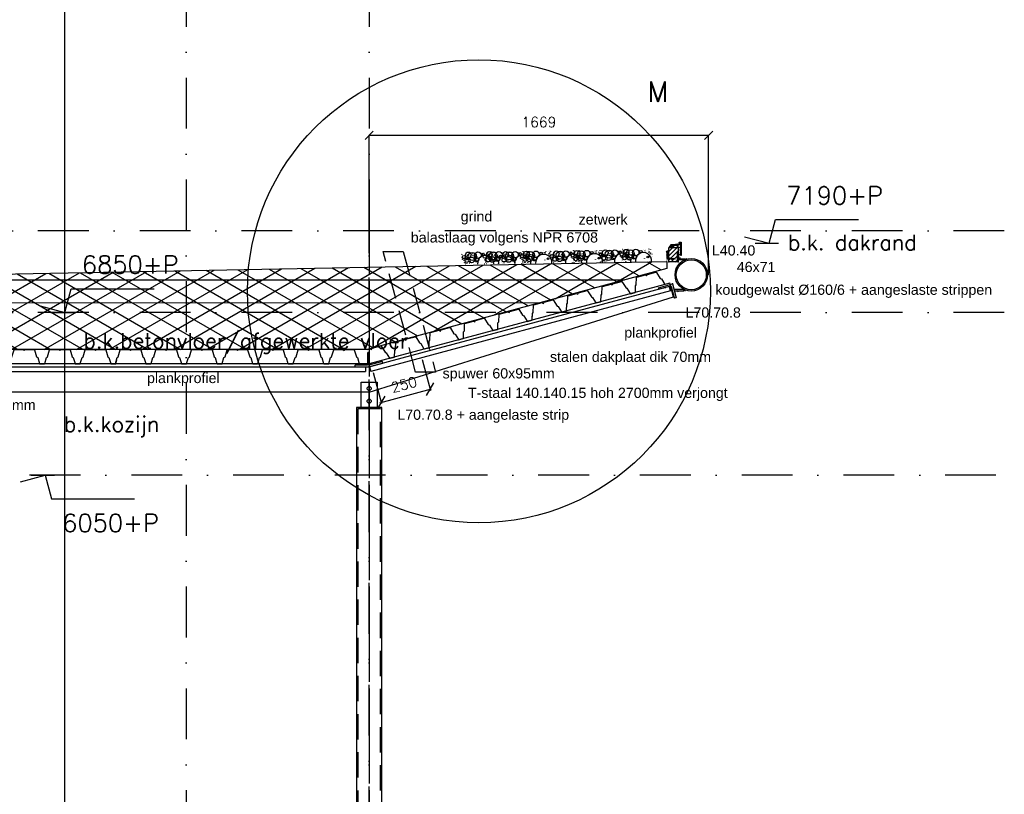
# Model space of a CAD drawing. Extents: x 151406 to 360561, y 44436 to 197234.
# Tile 55 of 57: x 180918 to 185759, y 96928 to 100734. Entities that reach past the tile are written whole.
import ezdxf
from ezdxf.enums import TextEntityAlignment as Align

# ---------------------------------------------------------------- set-up
doc = ezdxf.new("R2010")
doc.units = 0
doc.header["$LTSCALE"] = 20
doc.header["$MEASUREMENT"] = 0
doc.header["$PDSIZE"] = -1
for name, pattern in [('DASHDOT', [25, 12.5, -6.25, 0, -6.25]), ('DD1', [2.66667, 1.66667, -0.5, 0, -0.5]), ('HIDDEN', [9.375, 6.25, -3.125])]:
    doc.linetypes.add(name, pattern=pattern)
doc.layers.get('0').update_dxf_attribs({"linetype": 'CONTINUOUS'})
doc.layers.get('DEFPOINTS').update_dxf_attribs({"linetype": 'CONTINUOUS'})
for name, color, linetype in [('_DETAILNUMMERS', 4, 'CONTINUOUS'), ('_DETAILNUMMERSTEKST', 4, 'CONTINUOUS'), ('A--01A1_ACEER', 1, 'CONTINUOUS'), ('A--A21--_F-23-', 9, 'CONTINUOUS'), ('A--A25--_F--3-', 9, 'CONTINUOUS'), ('A--L$7A-_STRAMIEN', 1, 'DASHDOT'), ('A--L13DC4_VLOEREN', 4, 'HIDDEN'), ('A--L21--', 3, 'CONTINUOUS'), ('A--L21D2_BUITENWAND', 2, 'CONTINUOUS'), ('A--L21DC1_BUITENWAND', 1, 'HIDDEN'), ('A--L25--', 7, 'CONTINUOUS'), ('A--L25--_F-23-', 7, 'CONTINUOUS'), ('A--L27--', 7, 'CONTINUOUS'), ('A--L27--_F--3-', 7, 'CONTINUOUS'), ('A--L28--', 7, 'CONTINUOUS'), ('A--L28--_F--3-', 1, 'CONTINUOUS'), ('A--L28DC1_KONSTR', 1, 'HIDDEN'), ('A--L35--', 7, 'CONTINUOUS'), ('A--L35--_F-23-', 7, 'CONTINUOUS'), ('A--L47--', 7, 'CONTINUOUS'), ('A--L47--_F--3-', 7, 'CONTINUOUS'), ('A--M$1A-_F123-', 1, 'CONTINUOUS'), ('A--M01A1_MAATVOERING', 1, 'CONTINUOUS'), ('A--M01B1_HOOGTE_MAATV', 1, 'CONTINUOUS'), ('A--T$1A-_F123_20', 1, 'CONTINUOUS'), ('A--T01B2_HOOGTE_MAATV', 2, 'CONTINUOUS'), ('A--T01B3_HOOGTE_MAATV', 3, 'CONTINUOUS'), ('STRAMIEN', 8, 'DD1'), ('X--LR---_CP', 7, 'CONTINUOUS')]:
    doc.layers.add(name, color=color, linetype=linetype)
doc.styles.add('ALFA-0_25', font='ROMANS')
doc.styles.add('EB1', font='ARIAL.TTF')
doc.styles.add('EB2', font='ARIAL.TTF')
doc.styles.add('HIEMSTRA', font='romans.shx')
doc.styles.add('HOOGTEXT', font='ROMANS.shx', dxfattribs={"height": 2.5})
doc.dimstyles.new('ALFA-0_25', dxfattribs={"dimscale": 40, "dimtxt": 2.5, "dimasz": 2.5, "dimexe": 0.3, "dimexo": 0.3, "dimgap": 1.25, "dimtad": 1, "dimdec": 0, "dimzin": 0, "dimdsep": 46, "dimtxsty": 'ALFA-0_25', "dimblk1": 'OBLIQUE', "dimblk2": 'OBLIQUE', "dimsah": 1, "dimcen": 0.09, "dimdle": 0.3, "dimclrd": 1, "dimclre": 1, "dimclrt": 2, "dimadec": 0, "dimazin": 0, "dimtfac": 1, "dimtdec": 0, "dimtofl": 0, "dimtmove": 2, "dimatfit": 3, "dimldrblk": 'OBLIQUE', "dimfxl": 0, "dimtvp": 625, "dimtolj": 1, "dimtzin": 0, "dimarcsym": 0})
doc.dimstyles.new('STANDARD$0', dxfattribs={"dimscale": 50, "dimtxt": 2.5, "dimasz": 2, "dimexe": 2, "dimexo": 0, "dimgap": 2, "dimtad": 1, "dimdec": 0, "dimzin": 0, "dimdsep": 46, "dimtxsty": 'ALFA-0_25', "dimblk1": 'OBLIQUE', "dimblk2": 'OBLIQUE', "dimsah": 1, "dimcen": -3, "dimdle": 2, "dimclrd": 1, "dimclre": 1, "dimclrt": 2, "dimadec": 0, "dimazin": 0, "dimtfac": 0.666667, "dimtofl": 0, "dimtmove": 2, "dimatfit": 3, "dimldrblk": 'OBLIQUE', "dimfxl": 0, "dimtvp": 0.833333, "dimtolj": 1, "dimtzin": 0, "dimarcsym": 0})

# ---------------------------------------------------------------- blocks, each defined once
blk = doc.blocks.new('Q021541-')
at = {"layer": 'A--L27--_F--3-', "color": 3}
blk.add_lwpolyline([(-15.5, 0), (0, 0, 0.332162), (1.9, 1.4), (10.7, 31), (15.8, 35), (26.1, 68.6, -0.329651), (28, 70), (71.5, 70), (76.5, 65), (81.5, 70), (125, 70, -0.329651), (126.9, 68.6), (137.2, 35), (142.3, 31), (151.1, 1.4, 0.332162), (153, 0), (175, 0, 0.332162), (176.9, 1.4), (185.7, 31), (190.8, 35), (201.1, 68.6, -0.329651), (203, 70), (246.5, 70), (251.5, 65), (256.5, 70), (300, 70, -0.329651), (301.9, 68.6), (312.2, 35), (317.3, 31), (326.1, 1.4, 0.332162), (328, 0), (350, 0, 0.332162), (351.9, 1.4), (360.7, 31), (365.8, 35), (376.1, 68.6, -0.329651), (378, 70), (421.5, 70), (426.5, 65), (431.5, 70), (475, 70, -0.329651), (476.9, 68.6), (487.2, 35), (492.3, 31), (501.1, 1.4, 0.332162), (503, 0), (525, 0, 0.332162), (526.9, 1.4), (535.7, 31), (540.8, 35), (551.1, 68.6, -0.329651), (553, 70), (596.5, 70), (601.5, 65), (606.5, 70), (650, 70, -0.329651), (651.9, 68.6), (662.2, 35), (667.3, 31), (676.1, 1.4, 0.332162), (678, 0), (700, 0, 0.332162), (701.9, 1.4), (707.1, 19.1)], format="xyb", dxfattribs=at)
blk = doc.blocks.new('HOOGTEP')
at = {"layer": 'A--M01A1_MAATVOERING'}
for p, q in [((0, 0), (0.624, 2.33)), ((0.624, 2.33), (8.794, 2.33)), ((-2.415, 0.647), (0, 0))]:
    blk.add_line(p, q, dxfattribs=at)
at = {"layer": 'A--M01B1_HOOGTE_MAATV'}
blk.add_line((-1.379, 0), (0.911, 0), dxfattribs=at)
at = {"layer": 'A--T01B2_HOOGTE_MAATV', "style": 'HOOGTEXT', "flags": 4}
blk.add_attdef('TEKST', (1.84, -0.671), '', height=1.5, dxfattribs=at)
at = {"layer": 'A--T01B3_HOOGTE_MAATV', "style": 'HOOGTEXT', "flags": 4}
blk.add_attdef('HOOGTE', (1.673, 3.819), '', height=1.75, dxfattribs=at)
blk = doc.blocks.new('Q031605-')
at = {"layer": 'A--L35--_F-23-', "color": 1, "linetype": 'Continuous'}
for points in [[(0, 15), (15, 0), (0, -15)], [(15, 0), (27, 10), (38, 0), (49, -9), (60, 0), (69, 8), (78, 0), (83, -5), (89, 0), (78, 0)]]:
    blk.add_lwpolyline(points, close=True, dxfattribs=at)
at = {"layer": 'X--LR---_CP', "color": 1, "linetype": 'Continuous'}
blk.add_point((0, 0), dxfattribs=at)
blk.add_point((0, 0), dxfattribs=at)
blk.add_point((0, 0), dxfattribs=at)
blk = doc.blocks.new('Q020556-')
at = {"layer": 'A--L28--_F--3-', "color": 4, "linetype": 'Continuous'}
blk.add_lwpolyline([(0, 0), (0, 70), (6, 70, -0.414214), (8, 68), (8, 11.5, 0.414214), (11.5, 8), (68, 8, -0.414214), (70, 6), (70, 0)], format="xyb", close=True, dxfattribs=at)
at = {"layer": 'X--LR---_CP', "color": 4, "linetype": 'Continuous'}
blk.add_point((0, 0), dxfattribs=at)
blk = doc.blocks.new('Q020550-')
at = {"layer": 'A--L28--_F--3-', "color": 4, "linetype": 'Continuous'}
blk.add_lwpolyline([(0, 0), (0, 40), (3, 40, -0.414214), (5, 38), (5, 8.5, 0.414214), (8.5, 5), (38, 5, -0.414214), (40, 3), (40, 0)], format="xyb", close=True, dxfattribs=at)
at = {"layer": 'X--LR---_CP', "color": 4, "linetype": 'Continuous'}
blk.add_point((0, 0), dxfattribs=at)
blk = doc.blocks.new('_OBLIQUE')
at = {"color": 0, "linetype": 'ByBlock'}
blk.add_line((-0.5, -0.5), (0.5, 0.5), dxfattribs=at)
blk = doc.blocks.new('*D43')
at = {"layer": 'A--M$1A-_F123-', "color": 1, "lineweight": -2}
for p, q in [((182636.1, 99586.5), (182636.1, 100166.1)), ((182636.1, 100166.1), (184305, 100166.1)), ((184305, 99480.7), (184305, 100166.1))]:
    blk.add_line(p, q, dxfattribs=at)
at = {"layer": 'DEFPOINTS', "color": 0}
for p in [(184305, 100166.1), (182636.1, 99586.5, 1), (184305, 99480.7, 1)]:
    blk.add_point(p, dxfattribs=at)
at = {"layer": 'A--M$1A-_F123-', "color": 1, "lineweight": -2, "xscale": 40, "yscale": 40, "zscale": 40, "rotation": 180}
blk.add_blockref('_OBLIQUE', (182636.1, 100166.1), dxfattribs=at)
at = {"layer": 'A--M$1A-_F123-', "color": 1, "lineweight": -2, "xscale": 40, "yscale": 40, "zscale": 40}
blk.add_blockref('_OBLIQUE', (184305, 100166.1), dxfattribs=at)
at = {"layer": 'A--M$1A-_F123-', "color": 2, "insert": (183470.5, 100231.1), "char_height": 50, "attachment_point": 5, "style": 'ALFA-0_25'}
blk.add_mtext('\\A1;1669', dxfattribs=at)
blk = doc.blocks.new('GRIND')
for centre, radius in [((11.9, 51.7), 0.331), ((44.2, 45.6), 13.8), ((33.6, 51.1), 0.331), ((63.6, 37.9), 19.8), ((48.9, 52), 0.331), ((64.1, 53.8), 0.331), ((64.2, 53.8), 0.331), ((72.1, 53.9), 0.331), ((72.2, 53.8), 0.331), ((72.4, 53.8), 0.331), ((91.4, 43.5), 15.8), ((80.2, 51.6), 0.331), ((116.3, 47.4), 5.94), ((121.3, 51), 0.331), ((130, 59.7), 0.331), ((131.5, 48.3), 0.331), ((131.5, 48.3), 0.331), ((132.3, 50.9), 0.331), ((147.1, 46.5), 13.8), ((136.5, 52.1), 0.331), ((137, 50.9), 0.331), ((139.4, 57.3), 0.331), ((139.6, 57.8), 0.331), ((166.5, 38.8), 19.8), ((151.8, 53), 0.331), ((152.6, 54.6), 0.331), ((152.9, 54.4), 0.331), ((155.8, 59.1), 0.331), ((156.1, 59.6), 0.331), ((163.4, 56.7), 0.331), ((167, 54.8), 0.331), ((167.1, 54.7), 0.331), ((175, 54.8), 0.331), ((175.1, 54.8), 0.331), ((175.3, 54.7), 0.331), ((194.3, 44.4), 15.8), ((219.2, 48.3), 5.94), ((224.2, 51.9), 0.331), ((232.9, 60.6), 0.331), ((235.2, 51.8), 0.331), ((239.9, 51.8), 0.331), ((242.3, 58.3), 0.331), ((242.5, 58.8), 0.331), ((255.5, 55.5), 0.331), ((255.8, 55.3), 0.331), ((258.7, 60), 0.331), ((259, 60.5), 0.331), ((261.6, 51.7), 0.331), ((266.3, 57.7), 0.331), ((293.8, 45.6), 13.8), ((283.3, 51.1), 0.331), ((313.2, 37.9), 19.8), ((298.6, 52), 0.331), ((313.7, 53.8), 0.331), ((313.8, 53.8), 0.331), ((321.7, 53.9), 0.331), ((321.9, 53.8), 0.331), ((322, 53.8), 0.331), ((341, 43.5), 15.8), ((329.8, 51.6), 0.331), ((366, 47.4), 5.94), ((370.9, 51), 0.331), ((379.6, 59.7), 0.331), ((381.2, 48.3), 0.331), ((381.2, 48.3), 0.331), ((381.9, 50.9), 0.331), ((396.7, 46.5), 13.8), ((386.2, 52.1), 0.331), ((386.6, 50.9), 0.331), ((389, 57.3), 0.331), ((389.3, 57.8), 0.331), ((416.1, 38.8), 19.8), ((401.5, 53), 0.331), ((402.2, 54.6), 0.331), ((402.5, 54.4), 0.331), ((405.4, 59.1), 0.331), ((405.7, 59.6), 0.331), ((413.1, 56.7), 0.331), ((416.6, 54.8), 0.331), ((416.7, 54.7), 0.331), ((424.6, 54.8), 0.331), ((424.8, 54.8), 0.331), ((424.9, 54.7), 0.331), ((443.9, 44.4), 15.8), ((468.9, 48.3), 5.94), ((473.8, 51.9), 0.331), ((482.5, 60.6), 0.331), ((484.8, 51.8), 0.331), ((489.5, 51.8), 0.331), ((491.9, 58.3), 0.331), ((492.2, 58.8), 0.331), ((502.5, 49.3), 0.331), ((505.1, 55.5), 0.331), ((505.4, 55.3), 0.331), ((508.3, 60), 0.331), ((508.6, 60.5), 0.331), ((516, 57.7), 0.331), ((519.2, 49.6), 0.331), ((519.2, 49.6), 0.331), ((534.7, 47.9), 13.8), ((554.2, 40.1), 19.8), ((539.5, 54.3), 0.331), ((554.6, 56.1), 0.331), ((554.8, 56.1), 0.331), ((562.6, 56.2), 0.331), ((562.8, 56.1), 0.331), ((563, 56.1), 0.331), ((581.9, 45.8), 15.8), ((606.9, 49.7), 5.94), ((605.4, 50.2), 0.331), ((611.8, 53.3), 0.331), ((620.5, 61.9), 0.331), ((622.1, 50.5), 0.331), ((622.1, 50.5), 0.331), ((622.9, 53.1), 0.331), ((637.6, 48.8), 13.8), ((627.6, 53.1), 0.331), ((629.9, 59.6), 0.331), ((630.2, 60.1), 0.331), ((632.7, 48.1), 0.331), ((657.1, 41.1), 19.8), ((642.4, 55.3), 0.331), ((643.1, 56.8), 0.331), ((643.4, 56.7), 0.331), ((646.4, 61.4), 0.331), ((646.7, 61.8), 0.331), ((654, 59), 0.331), ((657.5, 57), 0.331), ((657.7, 57), 0.331), ((665.5, 57.1), 0.331), ((665.7, 57.1), 0.331), ((665.9, 57), 0.331), ((684.8, 46.7), 15.8), ((709.8, 50.6), 5.94), ((714.7, 54.2), 0.331), ((723.4, 62.9), 0.331), ((725.8, 54.1), 0.331), ((730.5, 54.1), 0.331), ((732.8, 60.5), 0.331), ((733.1, 61), 0.331), ((746, 57.8), 0.331), ((746.3, 57.6), 0.331), ((749.3, 62.3), 0.331), ((749.6, 62.8), 0.331), ((751.6, 48.8), 0.331), ((756.9, 59.9), 0.331), ((11.9, 47), 0.331), ((21.9, 35.1), 7.92), ((15.7, 24.2), 0.331), ((21.3, 19.4), 0.331), ((24.3, 27.4), 0.331), ((24.4, 27.4), 0.331), ((25.4, 7.4), 0.331), ((25.7, 7.5), 0.331), ((36.6, 18.6), 9.89), ((28.6, 47.3), 0.331), ((28.6, 47.3), 0.331), ((28.6, 14.5), 0.331), ((29, 1.6), 0.331), ((29.5, 20.6), 0.331), ((31.5, 27.2), 0.331), ((36.2, 28.8), 0.331), ((36.6, 27), 0.331), ((36.6, 4.5), 0.331), ((37, 22.3), 0.331), ((38.9, 44.7), 0.331), ((39.3, 44.9), 0.331), ((41.6, 20.1), 0.331), ((42.4, 32.2), 0.331), ((42.4, 32.2), 0.331), ((44.4, 43.2), 0.331), ((45.3, 23.5), 0.331), ((59.9, 20.6), 13.8), ((46.7, 20), 0.331), ((47.2, 15.2), 0.331), ((50.1, 4.5), 0.331), ((55.4, 16.4), 0.331), ((63.6, 42.1), 0.331), ((68.9, 42.1), 0.331), ((83.6, 21), 9.89), ((75, 16.5), 0.331), ((80.1, 35.8), 5.32), ((80.1, 35.8), 0.331), ((80.1, 35.8), 0.331), ((87.8, 22.1), 7.91), ((80.5, 25.5), 0.331), ((80.5, 25.5), 0.331), ((80.5, 25.5), 0.331), ((80.5, 25.5), 0.331), ((82.7, 33.2), 0.331), ((82.7, 33.2), 0.331), ((82.7, 33.2), 0.331), ((82.7, 33.2), 0.331), ((92.2, 26.1), 0.331), ((114.8, 47.9), 0.331), ((124.8, 36), 7.92), ((118.6, 25.2), 0.331), ((123.6, 0.8), 0.331), ((124.2, 20.4), 0.331), ((127.2, 28.3), 0.331), ((127.3, 28.4), 0.331), ((128.3, 8.4), 0.331), ((128.6, 8.5), 0.331), ((139.5, 19.6), 9.89), ((131.5, 15.5), 0.331), ((131.9, 2.5), 0.331), ((132.4, 21.5), 0.331), ((133.9, 14.5), 0.331), ((134.4, 28.1), 0.331), ((139.1, 29.8), 0.331), ((139.5, 28), 0.331), ((139.5, 5.4), 0.331), ((139.9, 23.3), 0.331), ((141.8, 45.6), 0.331), ((142.1, 45.9), 0.331), ((144.5, 21), 0.331), ((145.3, 33.1), 0.331), ((145.3, 33.1), 0.331), ((150.1, 20.5), 3.96), ((147.3, 44.1), 0.331), ((148.2, 24.5), 0.331), ((162.8, 21.6), 13.8), ((149.6, 20.9), 0.331), ((150.1, 16.2), 0.331), ((153, 5.4), 0.331), ((153.1, 44.6), 0.331), ((153.4, 44.4), 0.331), ((153.9, 19.9), 0.331), ((158.1, 45.6), 0.331), ((158.3, 17.4), 0.331), ((158.7, 20.6), 0.331), ((161.7, 34.7), 0.331), ((162.3, 35.6), 0.331), ((162.8, 40.3), 0.331), ((166.5, 43), 0.331), ((168.7, 6.2), 0.331), ((168.7, 6.2), 0.331), ((168.7, 6.2), 0.331), ((168.7, 6.2), 0.331), ((171.1, 34.4), 0.331), ((171.7, 23.3), 0.331), ((171.8, 43), 0.331), ((186.5, 21.9), 9.89), ((177.9, 17.4), 0.331), ((183, 36.7), 5.32), ((183, 36.7), 0.331), ((183, 36.7), 0.331), ((190.7, 23), 7.91), ((183.4, 26.4), 0.331), ((183.4, 26.4), 0.331), ((183.4, 26.4), 0.331), ((183.4, 26.4), 0.331), ((185.6, 34.1), 0.331), ((185.6, 34.1), 0.331), ((185.6, 34.1), 0.331), ((185.6, 34.1), 0.331), ((191.9, 0.6), 0.331), ((195.1, 27.1), 0.331), ((236.8, 15.5), 0.331), ((253, 21.4), 3.96), ((256, 45.6), 0.331), ((256.3, 45.4), 0.331), ((256.8, 20.9), 0.331), ((261, 46.5), 0.331), ((261.6, 47), 0.331), ((261.6, 21.5), 0.331), ((271.5, 35.1), 7.92), ((264.6, 35.6), 0.331), ((265.2, 36.5), 0.331), ((265.4, 24.2), 0.331), ((265.7, 41.2), 0.331), ((270.9, 19.4), 0.331), ((271.6, 7.2), 0.331), ((271.6, 7.2), 0.331), ((271.6, 7.2), 0.331), ((271.6, 7.2), 0.331), ((274, 35.4), 0.331), ((273.9, 27.4), 0.331), ((274, 27.4), 0.331), ((274.6, 24.2), 0.331), ((275.1, 7.4), 0.331), ((275.3, 7.5), 0.331), ((286.2, 18.6), 9.89), ((278.3, 47.3), 0.331), ((278.3, 47.3), 0.331), ((278.3, 14.5), 0.331), ((278.6, 1.6), 0.331), ((279.2, 20.6), 0.331), ((281.1, 27.2), 0.331), ((285.8, 28.8), 0.331), ((286.2, 27), 0.331), ((286.2, 4.5), 0.331), ((286.7, 22.3), 0.331), ((288.6, 44.7), 0.331), ((288.9, 44.9), 0.331), ((291.3, 20.1), 0.331), ((292, 32.2), 0.331), ((292, 32.2), 0.331), ((294.1, 43.2), 0.331), ((294.9, 23.5), 0.331), ((309.6, 20.6), 13.8), ((296.4, 20), 0.331), ((296.8, 15.2), 0.331), ((299.7, 4.5), 0.331), ((305.1, 16.4), 0.331), ((313.2, 42.1), 0.331), ((318.5, 42.1), 0.331), ((333.3, 21), 9.89), ((324.6, 16.5), 0.331), ((329.7, 35.8), 5.32), ((329.7, 35.8), 0.331), ((329.7, 35.8), 0.331), ((337.4, 22.1), 7.91), ((330.1, 25.5), 0.331), ((330.1, 25.5), 0.331), ((330.1, 25.5), 0.331), ((330.1, 25.5), 0.331), ((332.4, 33.2), 0.331), ((332.4, 33.2), 0.331), ((332.4, 33.2), 0.331), ((332.4, 33.2), 0.331), ((341.9, 26.1), 0.331), ((364.4, 47.9), 0.331), ((374.4, 36), 7.92), ((368.3, 25.2), 0.331), ((373.3, 0.8), 0.331), ((373.8, 20.4), 0.331), ((376.8, 28.3), 0.331), ((376.9, 28.4), 0.331), ((378, 8.4), 0.331), ((378.2, 8.5), 0.331), ((389.1, 19.6), 9.89), ((381.2, 15.5), 0.331), ((381.5, 2.5), 0.331), ((382.1, 21.5), 0.331), ((383.6, 14.5), 0.331), ((384, 28.1), 0.331), ((388.7, 29.8), 0.331), ((389.1, 28), 0.331), ((389.1, 5.4), 0.331), ((389.6, 23.3), 0.331), ((391.5, 45.6), 0.331), ((391.8, 45.9), 0.331), ((394.2, 21), 0.331), ((394.9, 33.1), 0.331), ((394.9, 33.1), 0.331), ((399.7, 20.5), 3.96), ((397, 44.1), 0.331), ((397.8, 24.5), 0.331), ((412.5, 21.6), 13.8), ((399.3, 20.9), 0.331), ((399.7, 16.2), 0.331), ((402.6, 5.4), 0.331), ((402.8, 44.6), 0.331), ((403.1, 44.4), 0.331), ((403.6, 19.9), 0.331), ((407.8, 45.6), 0.331), ((408, 17.4), 0.331), ((408.4, 20.6), 0.331), ((411.3, 34.7), 0.331), ((411.9, 35.6), 0.331), ((412.5, 40.3), 0.331), ((416.1, 43), 0.331), ((418.4, 6.2), 0.331), ((418.4, 6.2), 0.331), ((418.4, 6.2), 0.331), ((418.4, 6.2), 0.331), ((420.7, 34.4), 0.331), ((421.3, 23.3), 0.331), ((421.4, 43), 0.331), ((436.1, 21.9), 9.89), ((427.5, 17.4), 0.331), ((432.6, 36.7), 5.32), ((432.6, 36.7), 0.331), ((432.6, 36.7), 0.331), ((440.3, 23), 7.91), ((433, 26.4), 0.331), ((433, 26.4), 0.331), ((433, 26.4), 0.331), ((433, 26.4), 0.331), ((435.3, 34.1), 0.331), ((435.3, 34.1), 0.331), ((435.3, 34.1), 0.331), ((435.3, 34.1), 0.331), ((441.6, 0.6), 0.331), ((444.8, 27.1), 0.331), ((486.5, 15.5), 0.331), ((502.6, 21.4), 3.96), ((512.5, 37.4), 7.92), ((505.7, 45.6), 0.331), ((506, 45.4), 0.331), ((506.3, 26.5), 0.331), ((506.5, 20.9), 0.331), ((510.7, 46.5), 0.331), ((511.3, 21.5), 0.331), ((511.3, 2.1), 0.331), ((511.9, 21.7), 0.331), ((514.2, 35.6), 0.331), ((514.8, 36.5), 0.331), ((514.8, 29.7), 0.331), ((515, 29.7), 0.331), ((515.4, 41.2), 0.331), ((516, 9.7), 0.331), ((516.2, 9.8), 0.331), ((527.1, 20.9), 9.89), ((519.2, 16.8), 0.331), ((519.5, 3.8), 0.331), ((520.1, 22.9), 0.331), ((521.3, 7.2), 0.331), ((521.3, 7.2), 0.331), ((521.3, 7.2), 0.331), ((521.3, 7.2), 0.331), ((522, 29.4), 0.331), ((523.6, 35.4), 0.331), ((524.2, 24.2), 0.331), ((526.8, 31.1), 0.331), ((527.1, 29.3), 0.331), ((527.2, 6.8), 0.331), ((527.6, 24.6), 0.331), ((529.5, 46.9), 0.331), ((529.8, 47.2), 0.331), ((532.2, 22.3), 0.331), ((532.9, 34.5), 0.331), ((532.9, 34.5), 0.331), ((533, 1.5), 0.331), ((535, 45.5), 0.331), ((535.8, 25.8), 0.331), ((550.5, 22.9), 13.8), ((537.3, 22.2), 0.331), ((537.8, 17.5), 0.331), ((540.7, 6.8), 0.331), ((546, 18.7), 0.331), ((554.2, 44.3), 0.331), ((559.5, 44.3), 0.331), ((574.2, 23.2), 9.89), ((565.5, 18.7), 0.331), ((570.7, 38), 5.32), ((570.7, 38), 0.331), ((570.7, 38), 0.331), ((578.4, 24.4), 7.91), ((571.1, 27.8), 0.331), ((571.1, 27.8), 0.331), ((571.1, 27.8), 0.331), ((571.1, 27.8), 0.331), ((573.3, 35.5), 0.331), ((573.3, 35.5), 0.331), ((573.3, 35.5), 0.331), ((573.3, 35.5), 0.331), ((579.6, 2), 0.331), ((582.8, 28.4), 0.331), ((615.4, 38.3), 7.92), ((609.2, 27.5), 0.331), ((614.2, 3), 0.331), ((614.8, 22.6), 0.331), ((617.7, 30.6), 0.331), ((617.8, 30.6), 0.331), ((618.9, 10.7), 0.331), ((619.1, 10.7), 0.331), ((630, 21.8), 9.89), ((622.1, 17.7), 0.331), ((622.4, 4.8), 0.331), ((623, 23.8), 0.331), ((624.5, 16.8), 0.331), ((624.9, 30.4), 0.331), ((629.6, 32.1), 0.331), ((630, 30.3), 0.331), ((630.1, 7.7), 0.331), ((630.5, 25.6), 0.331), ((632.4, 47.9), 0.331), ((635.1, 23.3), 0.331), ((635.8, 35.4), 0.331), ((635.8, 35.4), 0.331), ((635.9, 2.4), 0.331), ((640.6, 22.7), 3.96), ((637.9, 46.4), 0.331), ((638.7, 26.7), 0.331), ((653.4, 23.8), 13.8), ((640.2, 23.2), 0.331), ((640.7, 18.5), 0.331), ((643.6, 7.7), 0.331), ((643.7, 46.9), 0.331), ((644, 46.7), 0.331), ((644.5, 22.2), 0.331), ((648.7, 47.9), 0.331), ((648.9, 19.6), 0.331), ((649.3, 22.9), 0.331), ((652.2, 37), 0.331), ((652.8, 37.9), 0.331), ((653.4, 42.6), 0.331), ((657.1, 45.3), 0.331), ((659.3, 8.5), 0.331), ((659.3, 8.5), 0.331), ((659.3, 8.5), 0.331), ((659.3, 8.5), 0.331), ((661.6, 36.7), 0.331), ((662.2, 25.6), 0.331), ((662.4, 45.3), 0.331), ((677.1, 24.2), 9.89), ((668.4, 19.7), 0.331), ((673.6, 39), 5.32), ((673.6, 39), 0.331), ((673.6, 39), 0.331), ((681.3, 25.3), 7.91), ((674, 28.7), 0.331), ((674, 28.7), 0.331), ((674, 28.7), 0.331), ((674, 28.7), 0.331), ((676.2, 36.4), 0.331), ((676.2, 36.4), 0.331), ((676.2, 36.4), 0.331), ((676.2, 36.4), 0.331), ((682.5, 2.9), 0.331), ((685.7, 29.3), 0.331), ((727.4, 17.7), 0.331), ((743.5, 23.7), 3.96), ((746.6, 47.8), 0.331), ((746.9, 47.6), 0.331), ((747.4, 23.2), 0.331), ((752.2, 23.8), 0.331), ((755.1, 37.9), 0.331), ((755.7, 38.8), 0.331), ((756.3, 43.5), 0.331), ((762.2, 9.5), 0.331), ((762.2, 9.5), 0.331), ((762.2, 9.5), 0.331), ((762.2, 9.5), 0.331), ((764.5, 37.6), 0.331), ((765.1, 26.5), 0.331)]:
    blk.add_circle(centre, radius)
for centre, start, end in [((128.9, 2.6), 356.2296, 183.7704), ((231.8, 3.6), 354.8736, 185.1264), ((378.5, 2.6), 356.2296, 183.7704), ((481.4, 3.6), 354.8736, 185.1264), ((619.4, 4.9), 352.9574, 187.0426), ((722.3, 5.8), 351.5931, 188.4069)]:
    blk.add_arc(centre, 40, start, end)
blk = doc.blocks.new('grint01')
for centre, radius in [((-260.3, 48.3), 0.331), ((-228, 42.7), 13.8), ((-208.5, 35.2), 19.8), ((-223.3, 49.2), 0.331), ((-208.2, 51.1), 0.331), ((-208.1, 51.1), 0.331), ((-200.2, 51.3), 0.331), ((-200, 51.3), 0.331), ((-199.9, 51.2), 0.331), ((-180.8, 41.2), 15.8), ((-192, 49.1), 0.331), ((-155.9, 45.4), 5.94), ((-151, 49.1), 0.331), ((-142.4, 57.8), 0.331), ((-139.9, 49.1), 0.331), ((-125.1, 44.9), 13.8), ((-135.7, 50.3), 0.331), ((-135.2, 49.1), 0.331), ((-133, 55.6), 0.331), ((-132.7, 56.1), 0.331), ((-105.6, 37.4), 19.8), ((-120.5, 51.4), 0.331), ((-119.7, 53), 0.331), ((-119.4, 52.8), 0.331), ((-116.6, 57.6), 0.331), ((-116.3, 58.1), 0.331), ((-108.9, 55.3), 0.331), ((-105.3, 53.4), 0.331), ((-105.2, 53.4), 0.331), ((-97.3, 53.6), 0.331), ((-97.2, 53.5), 0.331), ((-97, 53.5), 0.331), ((-77.9, 43.4), 15.8), ((-260.3, 43.6), 0.331), ((-250.1, 31.9), 7.92), ((-256.1, 20.9), 0.331), ((-250.5, 16.2), 0.331), ((-247.7, 24.2), 0.331), ((-247.5, 24.2), 0.331), ((-246.2, 4.3), 0.331), ((-246, 4.4), 0.331), ((-235.3, 15.6), 9.89), ((-243.6, 44.2), 0.331), ((-243.6, 44.2), 0.331), ((-243.1, 11.4), 0.331), ((-242.3, 17.5), 0.331), ((-240.5, 24.1), 0.331), ((-238.6, 48), 0.331), ((-235.8, 25.8), 0.331), ((-235.4, 24), 0.331), ((-235, 1.5), 0.331), ((-234.8, 19.3), 0.331), ((-233.2, 41.6), 0.331), ((-232.9, 41.9), 0.331), ((-230.2, 17.1), 0.331), ((-229.6, 29.2), 0.331), ((-229.6, 29.2), 0.331), ((-227.7, 40.3), 0.331), ((-226.6, 20.6), 0.331), ((-211.9, 17.9), 13.8), ((-225.1, 17), 0.331), ((-224.6, 12.3), 0.331), ((-221.5, 1.6), 0.331), ((-216.4, 13.6), 0.331), ((-208.5, 39.4), 0.331), ((-203.2, 39.4), 0.331), ((-188.2, 18.5), 9.89), ((-191.9, 33.3), 5.32), ((-196.8, 13.9), 0.331), ((-191.9, 33.3), 0.331), ((-191.9, 33.3), 0.331), ((-184.1, 19.7), 7.91), ((-191.4, 23), 0.331), ((-191.4, 23), 0.331), ((-191.4, 23), 0.331), ((-191.4, 23), 0.331), ((-189.3, 30.7), 0.331), ((-189.3, 30.7), 0.331), ((-189.3, 30.7), 0.331), ((-189.3, 30.7), 0.331), ((-179.7, 23.8), 0.331), ((-157.4, 45.9), 0.331), ((-147.2, 34.1), 7.92), ((-153.3, 23.2), 0.331), ((-147.6, 18.5), 0.331), ((-144.8, 26.5), 0.331), ((-144.7, 26.5), 0.331), ((-143.4, 6.5), 0.331), ((-143.1, 6.6), 0.331), ((-132.4, 17.9), 9.89), ((-140.7, 46.5), 0.331), ((-140.7, 46.5), 0.331), ((-140.3, 13.7), 0.331), ((-139.8, 0.7), 0.331), ((-139.4, 19.7), 0.331), ((-137.8, 12.7), 0.331), ((-137.6, 26.3), 0.331), ((-132.9, 28.1), 0.331), ((-132.5, 26.3), 0.331), ((-132.2, 3.7), 0.331), ((-131.9, 21.6), 0.331), ((-130.4, 43.9), 0.331), ((-130, 44.2), 0.331), ((-127.3, 19.4), 0.331), ((-126.8, 31.5), 0.331), ((-126.8, 31.5), 0.331), ((-121.8, 18.9), 3.96), ((-124.8, 42.5), 0.331), ((-123.7, 22.9), 0.331), ((-109, 20.1), 13.8), ((-122.2, 19.3), 0.331), ((-121.7, 14.6), 0.331), ((-119, 43.1), 0.331), ((-118.7, 42.9), 0.331), ((-118.7, 3.9), 0.331), ((-117.9, 18.4), 0.331), ((-114, 44.1), 0.331), ((-113.5, 15.9), 0.331), ((-113.1, 19.1), 0.331), ((-110.4, 33.3), 0.331), ((-109.8, 34.2), 0.331), ((-109.3, 38.9), 0.331), ((-105.6, 41.6), 0.331), ((-102.9, 4.9), 0.331), ((-102.9, 4.9), 0.331), ((-102.9, 4.9), 0.331), ((-102.9, 4.9), 0.331), ((-101, 33.1), 0.331), ((-100.4, 41.7), 0.331), ((-100.2, 22), 0.331), ((-85.4, 20.8), 9.89), ((-89.1, 35.6), 5.32), ((-93.9, 16.2), 0.331), ((-89.1, 35.6), 0.331), ((-89.1, 35.6), 0.331), ((-81.2, 22), 7.91), ((-88.5, 25.3), 0.331), ((-88.5, 25.3), 0.331), ((-88.5, 25.3), 0.331), ((-88.5, 25.3), 0.331), ((-86.4, 33), 0.331), ((-86.4, 33), 0.331), ((-86.4, 33), 0.331), ((-86.4, 33), 0.331), ((-76.8, 26.1), 0.331), ((-242.6, -1.6), 0.331), ((-148, -1.2), 0.331), ((-79.7, -0.4), 0.331)]:
    blk.add_circle(centre, radius)
for centre, start, end in [((-142.7, 0.8), 356.9695, 184.5104), ((-39.9, 3.1), 355.6136, 185.8664)]:
    blk.add_arc(centre, 40, start, end)
blk = doc.blocks.new('*D670')
at = {"layer": 'A--M$1A-_F123-', "color": 1, "lineweight": -2}
for p, q in [((182897.1, 99064.7), (182937.9, 98912.8)), ((182655.7, 98999.9), (182696.4, 98848)), ((182689.1, 98852.2), (182942.1, 98920.2))]:
    blk.add_line(p, q, dxfattribs=at)
at = {"layer": 'DEFPOINTS', "color": 0}
for p in [(182895.6, 99070.5, 0.4), (182654.1, 99005.7), (182936.3, 98918.6)]:
    blk.add_point(p, dxfattribs=at)
at = {"layer": 'A--M$1A-_F123-', "color": 1, "lineweight": -2, "xscale": 50, "yscale": 50, "zscale": 50}
for p, rotation in [((182936.3, 98918.6), 15.02245060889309), ((182694.9, 98853.8), 195.0224506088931)]:
    blk.add_blockref('_OBLIQUE', p, dxfattribs=dict(at, rotation=rotation))
at = {"layer": 'A--M$1A-_F123-', "color": 2, "insert": (182807.4, 98941), "char_height": 50, "attachment_point": 5, "rotation": 15.0225, "style": 'ALFA-0_25'}
blk.add_mtext('\\A1;250', dxfattribs=at)
blk = doc.blocks.new('Q020279-')
at = {"layer": 'A--A25--_F--3-'}
h = blk.add_hatch(dxfattribs=at)
h.set_pattern_fill('ALFALINE', color=256, scale=15, style=0, pattern_type=2)
h.set_pattern_definition([(45, (0, 0), (-10.6066, 10.6066), [])])
h.paths.add_polyline_path([(0, 0), (0, 71), (46, 71), (46, 0)])
at = {"layer": 'A--L25--_F-23-', "color": 2, "linetype": 'Continuous'}
blk.add_lwpolyline([(0, 0), (0, 71), (46, 71), (46, 0)], close=True, dxfattribs=at)
at = {"layer": 'X--LR---_CP'}
for p in [(0, 0), (0, 0), (46, 0)]:
    blk.add_point(p, dxfattribs=at)
blk = doc.blocks.new('Q040149-')
at = {"color": 1, "linetype": 'Continuous'}
blk.add_line((36.5, 4.6), (36.5, 5.4), dxfattribs=at)
at = {"layer": 'A--L47--_F--3-', "color": 1, "linetype": 'Continuous'}
for p, q in [((38.5, 7.9), (42.3, 7.4)), ((42.3, 7.4), (42.3, 10.4))]:
    blk.add_line(p, q, dxfattribs=at)
at = {"layer": 'A--L47--_F--3-', "color": 9, "linetype": 'ByBlock'}
for points in [[(11.3, 0), (11.3, 0.9), (10.5, 1.7), (10.5, 9.8), (19.8, 8.7), (32.9, 7.1), (29.7, 1.5), (26.5, 1.5), (26.5, 0), (30.5, 0), (32, 2.5), (45.8, 0.8), (45.8, 0), (47.3, 0, 0.668179), (47.7, 0.9), (46.3, 2.3), (32.8, 3.9), (34.5, 6.9), (37, 6.6), (37, 5.6), (36.5, 5.6), (36.5, 4.7), (37.1, 4.6), (38.5, 6.4), (38.5, 7.9), (20, 10.2), (-5.5, 13.3), (-5.5, 23.5), (2.2, 23.5, 1), (2.2, 25), (-6.5, 25, 0.414214), (-7, 24.5), (-7, -40), (-6.5, -40, 0.414214), (-5.5, -39), (-5.5, -37), (0, -37), (0, -34.7, 1), (-1.5, -34.7), (-1.5, -35.5), (-5.5, -35.5), (-5.5, -13), (-0.8, -13, 1), (-0.8, -11.5), (-5.5, -11.5), (-5.5, 11.8), (9, 10), (9, 1.7), (8.2, 0.9), (8.2, 0)], [(-2, 23.5), (1.5, 23.5, -1), (1.5, 22), (-1, 22), (-1, 17.3), (20.5, 14.6), (43.3, 11.8), (50.2, 2.9), (51.7, 2.7, -1), (51.6, 1.9), (50.8, 2), (51.5, 1.1, -1), (50.4, 0.2), (48.7, 2.3), (35.9, 3.9, -0.378866), (35.5, 4.4), (35.5, 4.9), (36.5, 5.5), (36.5, 4.6), (48.1, 3.2), (42.5, 10.4), (20.4, 13.1), (-2.5, 15.9), (-2.5, 23.5)]]:
    blk.add_lwpolyline(points, format="xyb", close=True, dxfattribs=at)
at = {"layer": 'X--LR---_CP', "linetype": 'Continuous'}
blk.add_point((0, 0), dxfattribs=at)
blk = doc.blocks.new('A$C7ACB50F1')
at = {"layer": 'A--L47--'}
blk.add_blockref('Q040149-', (7, 40), dxfattribs=at)

msp = doc.modelspace()

# ---------------------------------------------------------------- hatches: boundary and pattern name
at = {"layer": 'A--A21--_F-23-'}
h = msp.add_hatch(dxfattribs=at)
h.set_pattern_fill('ALFAISO', color=256, scale=80, angle=270, style=0, pattern_type=2)
h.set_pattern_definition([(330, (142093.57, 93810.8), (40, 69.28203), []), (30, (142093.57, 93810.8), (-40, 69.28203), [])])
h.paths.add_polyline_path([(182626.82, 99113.339), (179856.265, 99113.339), (179856.265, 99295.218), (179856.245, 99464.948), (184099.088, 99545.898), (184099.088, 99511.717)])

# ---------------------------------------------------------------- linework, layer by layer
at = {"layer": '_DETAILNUMMERS'}
msp.add_circle((183175.726, 99399.689), 1137.867, dxfattribs=at)
at = {"layer": 'A--01A1_ACEER'}
msp.add_lwpolyline([(182596.265, 98953.358), (182676.265, 98953.358), (182676.265, 98828.339), (182596.265, 98828.339)], close=True, dxfattribs=at)
for centre in [(182636.236, 98922.103), (182636.265, 98859.593)]:
    msp.add_circle(centre, 10, dxfattribs=at)
at = {"layer": 'A--L$7A-_STRAMIEN', "linetype": 'Continuous'}
msp.add_line((181138.437, 107777.706), (181138.437, 90919.023), dxfattribs=at)
at = {"layer": 'A--L$7A-_STRAMIEN'}
for p, q in [((182636.265, 99731.088), (182636.145, 96340.028)), ((182636.265, 94715.743), (182636.265, 99683.6))]:
    msp.add_line(p, q, dxfattribs=at)
at = {"layer": 'A--L13DC4_VLOEREN', "const_width": 1, "elevation": 1}
msp.add_lwpolyline([(170795.821, 99709.915), (170800.821, 99590.902), (179322.363, 99456.523), (179322.363, 99456.523), (184096.342, 99545.898), (184096.342, 99545.898), (184096.342, 99596.47), (184110.553, 99596.47), (184111.42, 99597.334), (184108.754, 99597.851), (184112.889, 99600.948), (184112.889, 99604.388), (184130.053, 99621.552)], dxfattribs=at)
at = {"layer": 'A--L21--'}
for p, q in [((170795.822, 99455.253), (183890.868, 99455.375)), ((170795.822, 99345.253), (183477.321, 99343.474))]:
    msp.add_line(p, q, dxfattribs=at)
msp.add_lwpolyline([(182626.82, 99113.339), (179856.265, 99113.339), (179856.265, 99295.218), (179856.245, 99464.948), (184099.088, 99545.898), (184099.088, 99545.898), (184099.088, 99511.717), (184099.088, 99511.717)], close=True, dxfattribs=at)
at = {"layer": 'A--L21D2_BUITENWAND'}
for p, q in [((184131.992, 99371.942), (184113.844, 99439.261)), ((184117.749, 99424.778), (182638.211, 99028.337)), ((182636.202, 98903.339), (184131.992, 99371.942)), ((179965.253, 99028.337), (182638.211, 99028.337)), ((182636.265, 98903.358), (179944.902, 98903.337))]:
    msp.add_line(p, q, dxfattribs=at)
for points in [[(184113.844, 99439.261), (182636.243, 99043.339), (179944.902, 99043.335), (179944.902, 99043.335)], [(182697.945, 96594.64), (182697.819, 98828.339), (182574.048, 98828.339), (182574.076, 96594.13)]]:
    msp.add_lwpolyline(points, dxfattribs=at)
at = {"layer": 'A--L21D2_BUITENWAND', "color": 4}
msp.add_lwpolyline([(184135.805, 99401.735), (184183.758, 99401.735), (184183.758, 99407.735), (184134.197, 99407.735)], close=True, dxfattribs=at)
for centre, radius, start, end in [((184160.569, 99565.15), 5.424, 266.669867, 6.427616), ((184198.501, 99552.739), 7.035, 96.090617, 163.520525), ((184144.995, 99391.433), 11.21, 22.568612, 66.786552), ((184194.109, 99412.037), 11.21, 202.568612, 246.786552)]:
    msp.add_arc(centre, radius, start, end, dxfattribs=at)
at = {"layer": 'A--L21DC1_BUITENWAND', "elevation": 0.36}
msp.add_lwpolyline([(182705.33, 99595.721), (182803.691, 99595.721), (182962.892, 99002.506), (182864.53, 99002.506)], close=True, dxfattribs=at)
at = {"layer": 'A--L27--'}
for p, q in [((184118.255, 99401.102), (182644.164, 99006.12)), ((184118.255, 99401.102), (184112.303, 99423.318)), ((179965.253, 99005.337), (182618.069, 99005.337)), ((182618.069, 99028.337), (182618.069, 99005.337)), ((182638.211, 99028.337), (182644.164, 99006.12))]:
    msp.add_line(p, q, dxfattribs=at)
at = {"layer": 'A--L27--_F--3-', "color": 3}
for p, q in [((182766.187, 99114.393), (182767.426, 99149.495)), ((182626.82, 99113.339), (182641.908, 99117.327)), ((182641.908, 99117.327), (182648.031, 99113.791)), ((182648.031, 99113.791), (182651.567, 99119.915)), ((182651.567, 99119.915), (182693.605, 99131.179)), ((182695.818, 99130.308), (182714.441, 99100.528)), ((182714.441, 99100.528), (182720.405, 99097.985)), ((182720.405, 99097.985), (182736.519, 99071.691)), ((182761.486, 99078.381), (182762.295, 99109.209)), ((182762.295, 99109.209), (182766.187, 99114.393)), ((182738.742, 99070.804), (182760.005, 99076.502))]:
    msp.add_line(p, q, dxfattribs=at)
for points in [[(183421.14, 99253.707), (183436.158, 99257.731, 0.33216249), (183437.64, 99259.61), (183438.448, 99290.438), (183442.341, 99295.622), (183443.579, 99330.724, -0.32965125), (183445.06, 99332.585), (183487.098, 99343.849), (183493.222, 99340.314), (183496.757, 99346.438), (183538.795, 99357.702, -0.32965125), (183541.008, 99356.83), (183559.632, 99327.05), (183565.595, 99324.507), (183581.709, 99298.214, 0.33216249), (183583.932, 99297.327), (183605.195, 99303.024, 0.33216249), (183606.677, 99304.904), (183607.485, 99335.731), (183611.378, 99340.915), (183612.616, 99376.017, -0.32965125), (183614.097, 99377.879), (183656.135, 99389.143), (183662.259, 99385.607), (183665.794, 99391.731), (183707.832, 99402.995, -0.32965125), (183710.046, 99402.124), (183728.669, 99372.343), (183734.632, 99369.8), (183750.746, 99343.507, 0.33216249), (183752.969, 99342.62), (183774.232, 99348.317, 0.33216249), (183775.714, 99350.197), (183776.522, 99381.025), (183780.415, 99386.209), (183781.653, 99421.311, -0.32965125), (183783.135, 99423.172), (183825.172, 99434.436), (183831.296, 99430.901), (183834.831, 99437.024), (183876.869, 99448.288, -0.32965125), (183879.083, 99447.417), (183897.706, 99417.637), (183903.669, 99415.094), (183919.783, 99388.8, 0.33216249), (183922.006, 99387.913), (183943.269, 99393.611, 0.33216249), (183944.751, 99395.49), (183945.559, 99426.318), (183949.452, 99431.502), (183950.69, 99466.604, -0.32965125), (183952.172, 99468.465), (183994.209, 99479.729), (184000.333, 99476.194), (184003.868, 99482.318), (184045.906, 99493.582, -0.32965125), (184048.12, 99492.71), (184066.743, 99462.93), (184072.706, 99460.387), (184089.63, 99432.772)], [(182089.857, 99051.339), (182096.671, 99074.339), (182101.773, 99078.339), (182112.054, 99111.924, -0.32965125), (182113.966, 99113.339), (182157.487, 99113.339), (182162.487, 99108.339), (182167.487, 99113.339), (182211.008, 99113.339, -0.32965125), (182212.92, 99111.924), (182223.201, 99078.339), (182228.303, 99074.339), (182237.063, 99044.771, 0.33216249), (182238.98, 99043.339), (182260.994, 99043.339, 0.33216249), (182262.911, 99044.771), (182271.671, 99074.339), (182276.773, 99078.339), (182287.054, 99111.924, -0.32965125), (182288.966, 99113.339), (182332.487, 99113.339), (182337.487, 99108.339), (182342.487, 99113.339), (182386.008, 99113.339, -0.32965125), (182387.92, 99111.924), (182398.201, 99078.339), (182403.303, 99074.339), (182412.063, 99044.771, 0.33216249), (182413.98, 99043.339), (182435.994, 99043.339, 0.33216249), (182437.911, 99044.771), (182446.671, 99074.339), (182451.773, 99078.339), (182462.054, 99111.924, -0.32965125), (182463.966, 99113.339), (182507.487, 99113.339), (182512.487, 99108.339), (182517.487, 99113.339), (182561.008, 99113.339, -0.32965125), (182562.92, 99111.924), (182573.201, 99078.339), (182578.303, 99074.339), (182587.487, 99043.339)]]:
    msp.add_lwpolyline(points, format="xyb", dxfattribs=at)
for centre, start, end in [((182769.425, 99149.425), 105, 177.979474), ((182694.122, 99129.247), 32.020526, 105), ((182738.224, 99072.736), 211.501793, 285), ((182759.487, 99078.434), 285, 358.498207)]:
    msp.add_arc(centre, 2, start, end, dxfattribs=at)
at = {"layer": 'A--L28--', "color": 4}
msp.add_lwpolyline([(182636.265, 99028.337), (182703.977, 99046.087), (182701.948, 99053.826), (182634.236, 99036.075)], close=True, dxfattribs=at)
at = {"layer": 'A--L28--_F--3-', "color": 4, "linetype": 'Continuous'}
for radius in [80, 73.7]:
    msp.add_circle((184219.962, 99480.735), radius, dxfattribs=at)
at = {"layer": 'A--L28DC1_KONSTR'}
msp.add_lwpolyline([(182692.163, 92445.898), (182691.82, 98822.339), (182580.048, 98822.339), (182580.127, 92445.898)], dxfattribs=at)
at = {"layer": 'A--L35--_F-23-', "color": 1, "linetype": 'Continuous'}
msp.add_lwpolyline([(184085.379, 99416.104), (184093.991, 99418.412)], dxfattribs=at)
at = {"layer": 'STRAMIEN', "linetype": 'DASHDOT'}
for p, q in [((181736.265, 109950.716), (181736.265, 90604.885)), ((182636.265, 109950.716), (182636.265, 90604.885)), ((185758.708, 99695.898), (151764.265, 99695.898)), ((185758.708, 99295.898), (151764.265, 99295.898)), ((185717.798, 98495.898), (151764.265, 98495.898))]:
    msp.add_line(p, q, dxfattribs=at)

# ---------------------------------------------------------------- block references
at = {"xscale": 50, "yscale": 50, "zscale": 50}
msp.add_blockref('HOOGTEP', (184602.871, 99635.679), dxfattribs=at).add_auto_attribs({'TEKST': 'b.k. dakrand', 'HOOGTE': '7190+P'})
at = {"color": 3}
ref = msp.add_blockref('HOOGTEP', (181139.814, 99295.898), dxfattribs=dict(at, xscale=50, yscale=50, zscale=50))
ref.add_attrib('TEKST', 'b.k.betonvloer/afgewerkte vloer', (181231.802, 99118.967), dxfattribs={"layer": 'A--T01B2_HOOGTE_MAATV', "height": 75, "style": 'HOOGTEXT', "flags": 4})
ref.add_attrib('HOOGTE', '6850+P', (181223.445, 99486.872), dxfattribs={"layer": 'A--T01B3_HOOGTE_MAATV', "height": 87.5, "style": 'HOOGTEXT', "flags": 4})
msp.add_blockref('grint01', (183351.735, 99535.786))
at = {"rotation": 0.7399647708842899}
msp.add_blockref('GRIND', (183262.765, 99534.637), dxfattribs=at)
at = {"color": 3}
ref = msp.add_blockref('HOOGTEP', (181043.241, 98495.898), dxfattribs=dict(at, xscale=-50, yscale=50, rotation=180))
ref.add_attrib('TEKST', 'b.k.kozijn', (181135.228, 98709.303), dxfattribs={"layer": 'A--T01B2_HOOGTE_MAATV', "height": 75, "style": 'HOOGTEXT', "flags": 4})
ref.add_attrib('HOOGTE', '6050+P', (181126.871, 98217.424), dxfattribs={"layer": 'A--T01B3_HOOGTE_MAATV', "height": 87.5, "style": 'HOOGTEXT', "flags": 4})
at = {"layer": 'A--L21D2_BUITENWAND'}
msp.add_blockref('Q020550-', (184151.754, 99554.735), dxfattribs=at)
at = {"layer": 'A--L21D2_BUITENWAND', "rotation": 194.9999999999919}
msp.add_blockref('Q020556-', (184126.764, 99435.476), dxfattribs=at)
at = {"layer": 'A--L25--'}
msp.add_blockref('Q020279-', (184108.754, 99544.5, -0.003), dxfattribs=at)
at = {"layer": 'A--L27--', "rotation": 15}
for p in [(182760.005, 99076.502), (182760.01, 99076.557)]:
    msp.add_blockref('Q021541-', p, dxfattribs=at)
at = {"layer": 'A--L27--'}
for p in [(180689.233, 99043.34), (181386.733, 99043.34)]:
    msp.add_blockref('Q021541-', p, dxfattribs=at)
at = {"layer": 'A--L28--', "xscale": -1}
msp.add_blockref('Q020556-', (182636.24, 99028.432), dxfattribs=at)
at = {"layer": 'A--L35--', "xscale": 0.4, "yscale": 0.4, "rotation": 270}
msp.add_blockref('Q031605-', (184103.669, 99596.135, -1.003), dxfattribs=at)
at = {"layer": 'A--L35--', "xscale": 0.4, "yscale": 0.4}
msp.add_blockref('Q031605-', (184105.754, 99559.235), dxfattribs=at)
at = {"layer": 'A--T$1A-_F123_20', "xscale": -1}
msp.add_blockref('A$C7ACB50F1', (184170.001, 99575.5, -0.003), dxfattribs=at)

# ---------------------------------------------------------------- texts
at = {"layer": '_DETAILNUMMERSTEKST', "style": 'HIEMSTRA'}
msp.add_text('M', height=100, dxfattribs=at).set_placement((184003.937, 100331.25))
at = {"layer": 'A--T$1A-_F123_20', "style": 'EB2'}
msp.add_text('grind', height=50, rotation=359.901922, dxfattribs=at).set_placement((183086.251, 99742.899))
at = {"layer": 'A--T$1A-_F123_20'}
for s, style, p in [('zetwerk', 'EB1', (183665.946, 99727.731)), ('L40.40', 'EB1', (184321.102, 99575.566)), ('46x71', 'EB1', (184443.495, 99494.331)), ('koudgewalst %%c160/6 + aangeslaste strippen', 'EB1', (184338.092, 99382.295)), ('L70.70.8', 'EB1', (184191.579, 99270.375)), ('plankprofiel', 'EB2', (183890.417, 99172.105)), ('stalen dakplaat dik 70mm', 'EB2', (183525.066, 99052.891)), ('plankprofiel', 'EB2', (181543.863, 98948.534, -1)), ('spuwer 60x95mm', 'EB2', (182997.152, 98971.426)), ('T-staal 140.140.15 hoh 2700mm verjongt', 'EB2', (183121.468, 98875.646, 1)), ('T-staal 140.140.15 hoh2700mm', 'EB1', (180006.209, 98816.226, 1)), ('L70.70.8 + aangelaste strip', 'EB1', (182774.78, 98768.274))]:
    msp.add_text(s, height=50, dxfattribs=dict(at, style=style)).set_placement(p)
at = {"layer": 'A--T$1A-_F123_20', "style": 'EB2'}
msp.add_text('balastlaag volgens NPR 6708', height=50, dxfattribs=at).set_placement((183761.099, 99639.395), align=Align.RIGHT)

# ---------------------------------------------------------------- dimensions: what is measured, and where the dimension line sits
at = {"layer": 'A--M$1A-_F123-'}
dim = msp.add_linear_dim(base=(184304.962, 100166.119, -1), p1=(182636.097, 99586.481), p2=(184304.962, 99480.735), dimstyle='STANDARD$0', override={"dimscale": 20, "dimexe": 0, "dimexo": 0, "dimcen": 0, "dimdle": 0, "dimclrt": 2, "dimtfac": 0.75, "dimtvp": 1.5}, dxfattribs=at)
dim.commit()
dim.dimension.update_dxf_attribs({"geometry": '*D43', "text_midpoint": (183470.529, 100231.119, -1)})
dim = msp.add_linear_dim(base=(182936.32, 98918.599), p1=(182654.111, 99005.652), p2=(182895.567, 99070.451, 0.387), angle=15.022451, dimstyle='ALFA-0_25', override={"dimscale": 20}, dxfattribs=at)
dim.commit()
dim.dimension.update_dxf_attribs({"geometry": '*D670', "text_midpoint": (182807.442, 98940.991), "dimtype": 161})

doc.saveas('drawing.dxf')
